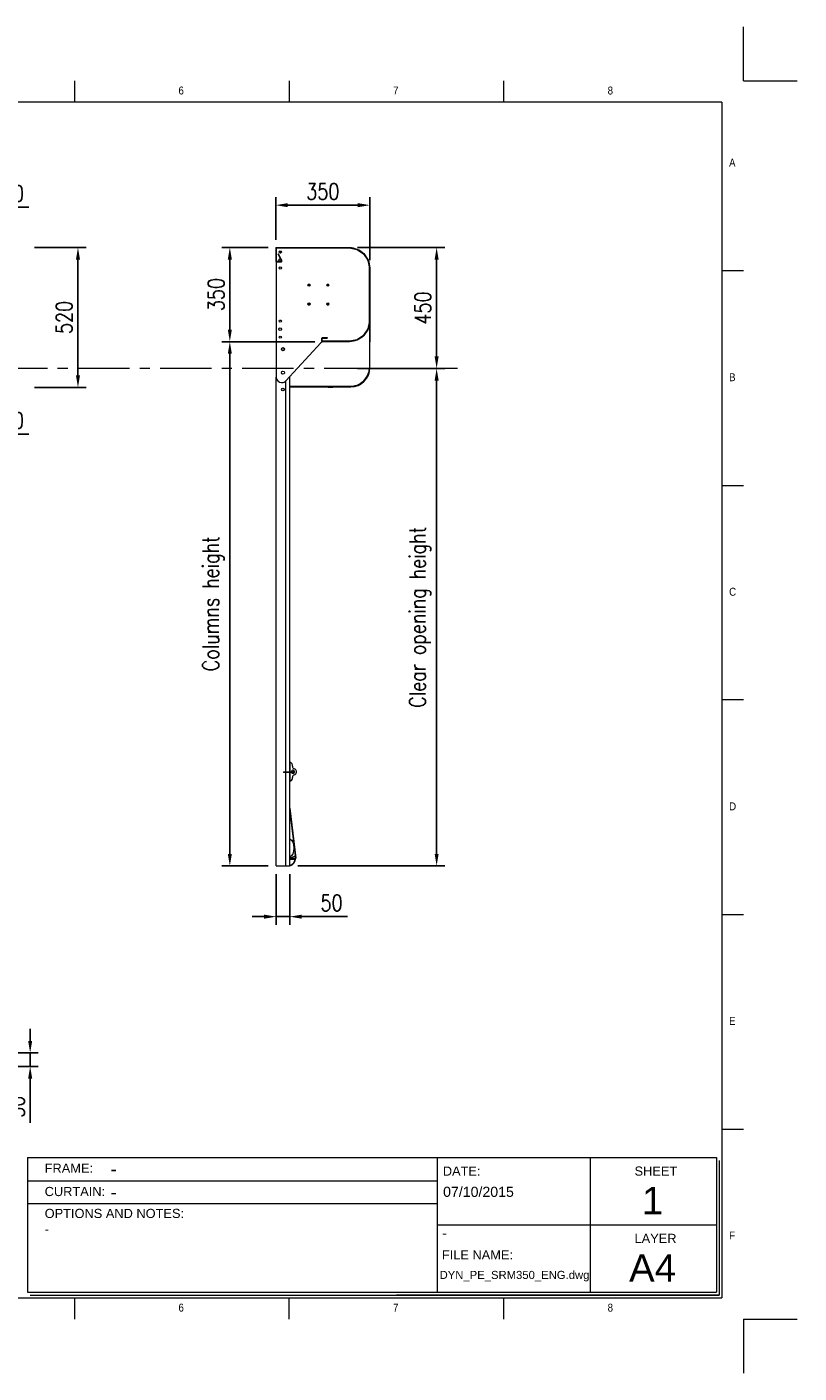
# Model space of a CAD drawing. Header units: millimetres. Extents: x 10824 to 17790, y 974 to 5976.
# Tile 6 of 6: x 14922 to 17790, y 974 to 5976. Entities that reach past the tile are written whole.
import ezdxf

# ---------------------------------------------------------------- set-up
doc = ezdxf.new("R2010")
doc.units = ezdxf.units.MM
doc.header["$LTSCALE"] = 50
doc.header["$PDSIZE"] = -1
doc.linetypes.add('CENTERX2', pattern=[20.32, 12.7, -2.54, 2.54, -2.54])
doc.layers.add('FORMAT', color=7, linetype='Continuous')
doc.styles.add('NYIP', font='romans.shx', dxfattribs={"width": 0.8})
doc.styles.add('SLDTEXTSTYLE0', font='Gothic.ttf', dxfattribs={"width": 0.913})
doc.styles.get("Standard").update_dxf_attribs({"font": 'Gothic.ttf'})
doc.dimstyles.new('STANDARD35', dxfattribs={"dimscale": 35, "dimtxt": 2, "dimasz": 1.5, "dimexe": 1, "dimexo": 1, "dimgap": 0.7, "dimtad": 1, "dimdec": 0, "dimdsep": 46, "dimtxsty": 'NYIP', "dimcen": 0, "dimclrd": 1, "dimclre": 1, "dimclrt": 2, "dimadec": 0, "dimazin": 0, "dimtfac": 1, "dimtdec": 0, "dimtix": 1, "dimtmove": 0, "dimatfit": 3, "dimfxl": 0, "dimtvp": 1, "dimtolj": 1, "dimtzin": 0, "dimarcsym": 0})

# ---------------------------------------------------------------- blocks, each defined once
blk = doc.blocks.new('A$C7C9C4F3F')
at = {"color": 7, "lineweight": 5}
for p, q in [((8295, 11245), (8295, 11504)), ((0, 1766), (199, 1766))]:
    blk.add_line(p, q, dxfattribs=at)
at = {"layer": 'FORMAT', "color": 7, "lineweight": 5}
for p, q in [((2216, 11304), (2216, 11504)), ((4209, 11504), (4209, 11304)), ((6202, 11304), (6202, 11504)), ((10188, 11304), (10188, 11504)), ((12181, 11504), (12181, 11304)), ((14174, 11304), (14174, 11504)), ((16199, 11304), (199, 11304)), ((199, 11304), (199, 199)), ((16199, 11304), (16199, 199)), ((199, 9738), (0, 9738)), ((16399, 9738), (16199, 9738)), ((0, 7745), (199, 7745)), ((16199, 7745), (16399, 7745)), ((0, 5752), (199, 5752)), ((16399, 5752), (16199, 5752)), ((0, 3759), (199, 3759)), ((16199, 3759), (16399, 3759)), ((16199, 1766), (16399, 1766)), ((8295, 0), (8295, 258)), ((199, 199), (16199, 199)), ((2224, 0), (2224, 199)), ((4018, 199), (4018, 0)), ((6210, 0), (6210, 199)), ((10188, 0), (10188, 199)), ((12181, 0), (12181, 199)), ((14174, 0), (14174, 199))]:
    blk.add_line(p, q, dxfattribs=at)
at = {"color": 7, "lineweight": 5, "char_height": 73.8, "attachment_point": 1, "style": 'SLDTEXTSTYLE0'}
for s, insert in [('1', (1203, 11450)), ('2', (3180, 11450)), ('3', (5173, 11450)), ('4', (7166, 11450)), ('5', (9159, 11450)), ('6', (11152, 11450)), ('7', (13145, 11450)), ('8', (15138, 11450)), ('A', (66, 10780)), ('A', (16266, 10780)), ('B', (66, 8787)), ('B', (16266, 8787)), ('C', (66, 6794)), ('C', (16266, 6794)), ('D', (66, 4801)), ('D', (16266, 4801)), ('E', (66, 2808)), ('1', (1012, 145)), ('2', (2988, 145)), ('3', (4981, 145)), ('4', (6974, 145))]:
    blk.add_mtext(s, dxfattribs=dict(at, insert=insert))
at = {"layer": 'FORMAT', "color": 7, "lineweight": 5, "char_height": 73.8, "attachment_point": 1, "style": 'SLDTEXTSTYLE0'}
for s, insert in [('E', (16266, 2808)), ('F', (66, 815)), ('F', (16266, 815)), ('5', (9159, 145)), ('6', (11152, 145)), ('7', (13145, 145)), ('8', (15138, 145))]:
    blk.add_mtext(s, dxfattribs=dict(at, insert=insert))
blk = doc.blocks.new('*D60')
at = {"color": 1, "lineweight": -2, "transparency": 16777216}
for p, q in [((14949.6, 5156.5), (15141.3, 5156.5)), ((15111.3, 5111.5), (15111.3, 4681.5)), ((14949.6, 4636.5), (15141.3, 4636.5))]:
    blk.add_line(p, q, dxfattribs=at)
at = {"color": 1, "transparency": 16777216}
for points in [[(15103.8, 5111.5), (15118.8, 5111.5), (15111.3, 5156.5)], [(15103.8, 4681.5), (15118.8, 4681.5), (15111.3, 4636.5)]]:
    blk.add_solid(points, dxfattribs=at)
at = {"layer": 'Defpoints', "color": 0, "transparency": 16777216}
for p in [(14919.6, 5156.5), (14919.6, 4636.5), (15111.3, 4636.5)]:
    blk.add_point(p, dxfattribs=at)
at = {"color": 2, "lineweight": 5, "transparency": 16777216, "insert": (15060.3, 4896.5), "char_height": 60, "attachment_point": 5, "rotation": 90, "style": 'NYIP'}
blk.add_mtext('\\A1;520', dxfattribs=at)
blk = doc.blocks.new('*D66')
at = {"color": 1, "lineweight": -2, "transparency": 16777216}
for p, q in [((14933.7, 2208.8), (14933.7, 2253.8)), ((14719.6, 2163.8), (14963.7, 2163.8)), ((14933.7, 2163.8), (14933.7, 2113.8)), ((14705.6, 2113.8), (14963.7, 2113.8)), ((14933.7, 2068.8), (14933.7, 1904))]:
    blk.add_line(p, q, dxfattribs=at)
at = {"color": 1, "transparency": 16777216}
for points in [[(14926.2, 2208.8), (14941.2, 2208.8), (14933.7, 2163.8)], [(14926.2, 2068.8), (14941.2, 2068.8), (14933.7, 2113.8)]]:
    blk.add_solid(points, dxfattribs=at)
at = {"layer": 'Defpoints', "color": 0, "transparency": 16777216}
for p in [(14689.6, 2163.8), (14933.7, 2163.8), (14675.6, 2113.8)]:
    blk.add_point(p, dxfattribs=at)
at = {"color": 2, "lineweight": 5, "transparency": 16777216, "insert": (14882.7, 1963.9), "char_height": 60, "attachment_point": 5, "rotation": 90, "style": 'NYIP'}
blk.add_mtext('\\A1;50', dxfattribs=at)
blk = doc.blocks.new('*D73')
at = {"color": 1, "lineweight": -2, "transparency": 16777216}
for p, q in [((15817.9, 5156.5), (15645.5, 5156.5)), ((15675.5, 4851.5), (15675.5, 5111.5)), ((15991, 4806.5), (15645.5, 4806.5))]:
    blk.add_line(p, q, dxfattribs=at)
at = {"color": 1, "transparency": 16777216}
for points in [[(15668, 5111.5), (15683, 5111.5), (15675.5, 5156.5)], [(15668, 4851.5), (15683, 4851.5), (15675.5, 4806.5)]]:
    blk.add_solid(points, dxfattribs=at)
at = {"layer": 'Defpoints', "color": 0, "transparency": 16777216}
for p in [(15675.5, 5156.5), (15847.9, 5156.5), (16021, 4806.5)]:
    blk.add_point(p, dxfattribs=at)
at = {"color": 2, "lineweight": 5, "transparency": 16777216, "insert": (15624.5, 4981.5), "char_height": 60, "attachment_point": 5, "rotation": 90, "style": 'NYIP'}
blk.add_mtext('\\A1;350', dxfattribs=at)
blk = doc.blocks.new('*D74')
at = {"color": 1, "lineweight": -2, "transparency": 16777216}
for p, q in [((15845.9, 5185), (15845.9, 5343.7)), ((15890.9, 5313.7), (16150.9, 5313.7)), ((16195.9, 5109.9), (16195.9, 5343.7))]:
    blk.add_line(p, q, dxfattribs=at)
at = {"color": 1, "transparency": 16777216}
for points in [[(15890.9, 5321.2), (15890.9, 5306.2), (15845.9, 5313.7)], [(16150.9, 5321.2), (16150.9, 5306.2), (16195.9, 5313.7)]]:
    blk.add_solid(points, dxfattribs=at)
at = {"layer": 'Defpoints', "color": 0, "transparency": 16777216}
for p in [(16195.9, 5313.7), (15845.9, 5155), (16195.9, 5079.9)]:
    blk.add_point(p, dxfattribs=at)
at = {"color": 2, "lineweight": 5, "transparency": 16777216, "insert": (16020.9, 5364.7), "char_height": 60, "attachment_point": 5, "style": 'NYIP'}
blk.add_mtext('\\A1;350', dxfattribs=at)
blk = doc.blocks.new('*D75')
at = {"color": 1, "lineweight": -2, "transparency": 16777216}
for p, q in [((16149.8, 5156.5), (16473.8, 5156.5)), ((16443.8, 5111.5), (16443.8, 4751.5))]:
    blk.add_line(p, q, dxfattribs=at)
at = {"color": 1, "transparency": 16777216}
for points in [[(16436.3, 5111.5), (16451.3, 5111.5), (16443.8, 5156.5)], [(16436.3, 4751.5), (16451.3, 4751.5), (16443.8, 4706.5)]]:
    blk.add_solid(points, dxfattribs=at)
at = {"layer": 'Defpoints', "color": 0, "transparency": 16777216}
for p in [(16119.8, 5156.5), (16443.8, 4706.5), (16443.8, 4706.5)]:
    blk.add_point(p, dxfattribs=at)
at = {"color": 2, "lineweight": 5, "transparency": 16777216, "insert": (16392.8, 4931.5), "char_height": 60, "attachment_point": 5, "rotation": 90, "style": 'NYIP'}
blk.add_mtext('\\A1;450', dxfattribs=at)
blk = doc.blocks.new('*D76')
at = {"color": 1, "lineweight": -2, "transparency": 16777216}
for p, q in [((16149.8, 4706.5), (16473.8, 4706.5)), ((16443.8, 4661.5), (16443.8, 2903.6)), ((15927.9, 2858.6), (16473.8, 2858.6))]:
    blk.add_line(p, q, dxfattribs=at)
at = {"color": 1, "transparency": 16777216}
for points in [[(16436.3, 4661.5), (16451.3, 4661.5), (16443.8, 4706.5)], [(16436.3, 2903.6), (16451.3, 2903.6), (16443.8, 2858.6)]]:
    blk.add_solid(points, dxfattribs=at)
at = {"layer": 'Defpoints', "color": 0, "transparency": 16777216}
for p in [(16119.8, 4706.5), (15897.9, 2858.6), (16443.8, 2858.6)]:
    blk.add_point(p, dxfattribs=at)
at = {"color": 2, "lineweight": 5, "transparency": 16777216, "insert": (16382.8, 3782.6), "char_height": 60, "attachment_point": 5, "rotation": 90, "style": 'NYIP'}
blk.add_mtext('\\A1;Clear opening height', dxfattribs=at)
blk = doc.blocks.new('*D78')
at = {"color": 1, "lineweight": -2, "transparency": 16777216}
for p, q in [((15817.9, 4806.5), (15645.5, 4806.5)), ((15675.5, 4761.5), (15675.5, 2903.6)), ((15817.9, 2858.6), (15645.5, 2858.6))]:
    blk.add_line(p, q, dxfattribs=at)
at = {"color": 1, "transparency": 16777216}
for points in [[(15668, 4761.5), (15683, 4761.5), (15675.5, 4806.5)], [(15668, 2903.6), (15683, 2903.6), (15675.5, 2858.6)]]:
    blk.add_solid(points, dxfattribs=at)
at = {"layer": 'Defpoints', "color": 0, "transparency": 16777216}
for p in [(15847.9, 4806.5), (15675.5, 2858.6), (15847.9, 2858.6)]:
    blk.add_point(p, dxfattribs=at)
at = {"color": 2, "lineweight": 5, "transparency": 16777216, "insert": (15614.5, 3832.6), "char_height": 60, "attachment_point": 5, "rotation": 90, "style": 'NYIP'}
blk.add_mtext('\\A1;Columns height', dxfattribs=at)
blk = doc.blocks.new('*D79')
at = {"color": 1, "lineweight": -2, "transparency": 16777216}
for p, q in [((15847.9, 2828.6), (15847.9, 2640.2)), ((15897.9, 2828.6), (15897.9, 2640.2)), ((15802.9, 2670.2), (15757.9, 2670.2)), ((15847.9, 2670.2), (15897.9, 2670.2)), ((15942.9, 2670.2), (16113.2, 2670.2))]:
    blk.add_line(p, q, dxfattribs=at)
at = {"color": 1, "transparency": 16777216}
for points in [[(15802.9, 2677.7), (15802.9, 2662.7), (15847.9, 2670.2)], [(15942.9, 2677.7), (15942.9, 2662.7), (15897.9, 2670.2)]]:
    blk.add_solid(points, dxfattribs=at)
at = {"layer": 'Defpoints', "color": 0, "transparency": 16777216}
for p in [(15847.9, 2858.6), (15897.9, 2858.6), (15897.9, 2670.2)]:
    blk.add_point(p, dxfattribs=at)
at = {"color": 2, "lineweight": 5, "transparency": 16777216, "insert": (16053.4, 2721.2), "char_height": 60, "attachment_point": 5, "style": 'NYIP'}
blk.add_mtext('\\A1;50', dxfattribs=at)
blk = doc.blocks.new('*D85')
at = {"color": 1, "lineweight": -2, "transparency": 16777216}
for p, q in [((14689.6, 4776.5), (14689.6, 4432.6)), ((14719.6, 4776.5), (14719.6, 4432.6)), ((14644.6, 4462.6), (14599.6, 4462.6)), ((14689.6, 4462.6), (14719.6, 4462.6)), ((14764.6, 4462.6), (14929.3, 4462.6))]:
    blk.add_line(p, q, dxfattribs=at)
at = {"color": 1, "transparency": 16777216}
for points in [[(14644.6, 4470.1), (14644.6, 4455.1), (14689.6, 4462.6)], [(14764.6, 4470.1), (14764.6, 4455.1), (14719.6, 4462.6)]]:
    blk.add_solid(points, dxfattribs=at)
at = {"layer": 'Defpoints', "color": 0, "transparency": 16777216}
for p in [(14689.6, 4806.5), (14719.6, 4806.5), (14689.6, 4462.6)]:
    blk.add_point(p, dxfattribs=at)
at = {"color": 2, "lineweight": 5, "transparency": 16777216, "insert": (14869.4, 4513.6), "char_height": 60, "attachment_point": 5, "rotation": 0, "style": 'NYIP'}
blk.add_mtext('\\A1;30', dxfattribs=at)
blk = doc.blocks.new('*D86')
at = {"color": 1, "lineweight": -2, "transparency": 16777216}
for p, q in [((14594.6, 5305.8), (14549.6, 5305.8)), ((14639.6, 4836.5), (14639.6, 5335.8)), ((14639.6, 5305.8), (14719.6, 5305.8)), ((14719.6, 4836.5), (14719.6, 5335.8)), ((14764.6, 5305.8), (14929.3, 5305.8))]:
    blk.add_line(p, q, dxfattribs=at)
at = {"color": 1, "transparency": 16777216}
for points in [[(14594.6, 5313.3), (14594.6, 5298.3), (14639.6, 5305.8)], [(14764.6, 5313.3), (14764.6, 5298.3), (14719.6, 5305.8)]]:
    blk.add_solid(points, dxfattribs=at)
at = {"layer": 'Defpoints', "color": 0, "transparency": 16777216}
for p in [(14639.6, 5305.8), (14639.6, 4806.5), (14719.6, 4806.5)]:
    blk.add_point(p, dxfattribs=at)
at = {"color": 2, "lineweight": 5, "transparency": 16777216, "insert": (14869.4, 5356.8), "char_height": 60, "attachment_point": 5, "rotation": 0, "style": 'NYIP'}
blk.add_mtext('\\A1;80', dxfattribs=at)

msp = doc.modelspace()

# ---------------------------------------------------------------- hatches: boundary and pattern name
at = {"linetype": 'Continuous', "lineweight": 0}
h = msp.add_hatch(dxfattribs=at)
h.set_pattern_fill('ANSI31', scale=50, style=0)
edge = h.paths.add_edge_path(flags=0)
edge.add_line((17609.8, 3532.2), (17635.6, 3532.2))
edge.add_spline(control_points=[(17635.6, 3532.2), (17635.6, 3532.2), (17635.7, 3532.2), (17635.7, 3532.2), (17635.9, 3532.2), (17636, 3532.3), (17636.1, 3532.3), (17636.2, 3532.4), (17636.3, 3532.4), (17636.4, 3532.5), (17636.5, 3532.6), (17636.5, 3532.6), (17636.6, 3532.7), (17636.6, 3532.7), (17636.6, 3532.8), (17636.6, 3532.8), (17636.6, 3532.9), (17636.7, 3532.9), (17636.7, 3532.9)], knot_values=[0.000325, 0.000325, 0.000325, 0.000325, 0.000377, 0.000377, 0.000377, 0.000543, 0.000543, 0.000543, 0.000683, 0.000683, 0.000683, 0.000776, 0.000776, 0.000776, 0.000849, 0.000849, 0.000849, 0.000889, 0.000889, 0.000889, 0.000889], weights=[1, 1, 1, 1, 1, 1, 1, 1, 1, 1, 1, 1, 1, 1, 1, 1, 1, 1, 1], degree=3, periodic=0)
edge.add_line((17636.7, 3532.9), (17636.7, 3551.4))
edge.add_spline(control_points=[(17636.7, 3551.4), (17636.7, 3551.5), (17636.6, 3551.5), (17636.6, 3551.6), (17636.6, 3551.6), (17636.6, 3551.7), (17636.6, 3551.7), (17636.5, 3551.8), (17636.4, 3551.9), (17636.4, 3551.9), (17636.3, 3552), (17636.2, 3552.1), (17636, 3552.1), (17635.9, 3552.2), (17635.8, 3552.2), (17635.7, 3552.2), (17635.6, 3552.2), (17635.6, 3552.2), (17635.6, 3552.2)], knot_values=[0.001178, 0.001178, 0.001178, 0.001178, 0.001237, 0.001237, 0.001237, 0.001303, 0.001303, 0.001303, 0.001409, 0.001409, 0.001409, 0.001563, 0.001563, 0.001563, 0.00172, 0.00172, 0.00172, 0.001743, 0.001743, 0.001743, 0.001743], weights=[1, 1, 1, 1, 1, 1, 1, 1, 1, 1, 1, 1, 1, 1, 1, 1, 1, 1, 1], degree=3, periodic=0)
edge.add_line((17635.6, 3552.2), (17609.8, 3552.2))
edge.add_arc((17609.8, 3551.4), 0.75, 90, 180)
edge.add_line((17609.1, 3551.4), (17609.1, 3545.4))
edge.add_line((17609.1, 3545.4), (17597.8, 3545.4))
edge.add_line((17597.8, 3545.4), (17597.8, 3544.1))
edge.add_line((17597.8, 3544.1), (17620.3, 3544.1))
edge.add_line((17620.3, 3544.1), (17620.3, 3540.3))
edge.add_line((17620.3, 3540.3), (17597.8, 3540.3))
edge.add_line((17597.8, 3540.3), (17597.8, 3539))
edge.add_line((17597.8, 3539), (17609.1, 3539))
edge.add_line((17609.1, 3539), (17609.1, 3532.9))
edge.add_arc((17609.8, 3532.9), 0.75, 180, 270)
h = msp.add_hatch(dxfattribs=at)
h.set_pattern_fill('ANSI31', scale=50, style=0)
h.paths.add_polyline_path([(17545.3, 3540.3), (17620.3, 3540.3), (17620.3, 3544.1), (17545.3, 3544.1)], flags=0)
h = msp.add_hatch(dxfattribs=at)
h.set_pattern_fill('ANSI31', scale=50, style=0)
edge = h.paths.add_edge_path(flags=0)
edge.add_arc((17715.3, 3491.5), 12.5, 180, 270)
edge.add_line((17715.3, 3479), (17766.1, 3479))
edge.add_arc((17766.1, 3481.5), 2.5, 270, 360)
edge.add_line((17768.6, 3481.5), (17768.6, 3486.9))
edge.add_arc((17771.9, 3486.9), 3.38, 0, 180, ccw=False)
edge.add_line((17775.3, 3486.9), (17775.3, 3479))
edge.add_arc((17777.8, 3479), 2.5, 180, 270)
edge.add_line((17777.8, 3476.5), (17787.8, 3476.5))
edge.add_arc((17787.8, 3479), 2.5, 270, 360)
edge.add_line((17790.3, 3479), (17790.3, 3526.5))
edge.add_arc((17787.8, 3526.5), 2.5, 360, 450)
edge.add_line((17787.8, 3529), (17777.8, 3529))
edge.add_arc((17777.8, 3526.5), 2.5, 90, 180)
edge.add_line((17775.3, 3526.5), (17775.3, 3518.6))
edge.add_arc((17771.9, 3518.6), 3.38, 180, 360, ccw=False)
edge.add_line((17768.6, 3518.6), (17768.6, 3524))
edge.add_arc((17766.1, 3524), 2.5, 360, 450)
edge.add_line((17766.1, 3526.5), (17715.3, 3526.5))
edge.add_arc((17715.3, 3514), 12.5, 90, 180)
edge.add_line((17702.8, 3514), (17702.8, 3507.8))
edge.add_line((17702.8, 3507.8), (17713.1, 3507.8))
edge.add_line((17713.1, 3507.8), (17715.6, 3513.6))
edge.add_line((17715.6, 3513.6), (17744.3, 3513.6))
edge.add_arc((17744.3, 3508.6), 5, 0, 90, ccw=False)
edge.add_line((17749.3, 3508.6), (17749.3, 3496.9))
edge.add_arc((17744.3, 3496.9), 5, 270, 360, ccw=False)
edge.add_line((17744.3, 3491.9), (17715.6, 3491.9))
edge.add_line((17715.6, 3491.9), (17713.1, 3497.8))
edge.add_line((17713.1, 3497.8), (17702.8, 3497.8))
edge.add_line((17702.8, 3497.8), (17702.8, 3491.5))

# ---------------------------------------------------------------- linework, layer by layer
at = {"color": 2, "lineweight": 5}
for p, q in [((17583.4, 5775.9), (17583.4, 5975.9)), ((17583.4, 5775.9), (17783.4, 5775.9)), ((17583.4, 1174.4), (17783.4, 1174.4)), ((17583.4, 1174.4), (17583.4, 974.4))]:
    msp.add_line(p, q, dxfattribs=at)
at = {"color": 7, "lineweight": 5}
for p, q in [((15847.9, 5155), (15845.9, 5155)), ((15845.9, 5155), (15845.9, 5106)), ((15847.9, 5156.5), (16119.8, 5156.5)), ((15847.9, 5155), (15847.9, 5156.5)), ((15847.9, 5155), (15847.9, 5106)), ((15847.9, 5155), (16119.8, 5155)), ((16119.9, 5155), (15847.9, 5155)), ((15847.9, 5155), (15847.9, 4675)), ((16119.8, 5156.5), (16119.8, 5155)), ((16120, 5155), (16120.3, 5156.5)), ((16120, 5155), (16147.9, 5149.4)), ((16120.3, 5156.5), (16148.2, 5150.8)), ((15847.9, 5106), (15845.9, 5106)), ((15848.9, 5103), (15848.9, 5105)), ((15848.9, 5105), (15866.3, 5105)), ((15848.9, 5103), (15866.3, 5103)), ((15856.3, 5132.8), (15854.5, 5131.9)), ((15867.2, 5106.5), (15854.5, 5131.9)), ((15869, 5107.4), (15856.3, 5132.8)), ((15866, 5137.5), (15859.8, 5137.5)), ((15861, 5136.5), (15864.8, 5136.5)), ((15866.3, 5105), (15866.3, 5103)), ((15869, 5107.4), (15867.2, 5106.5)), ((16148.2, 5150.8), (16147.9, 5149.4)), ((16148.3, 5149.2), (16149.1, 5150.5)), ((16148.3, 5149.2), (16172.3, 5133.2)), ((16149.1, 5150.5), (16173.1, 5134.4)), ((16173.1, 5134.4), (16172.3, 5133.2)), ((16172.5, 5132.9), (16173.8, 5133.7)), ((16172.5, 5132.9), (16188.6, 5108.9)), ((16173.8, 5133.7), (16189.8, 5109.7)), ((16189.8, 5109.7), (16188.6, 5108.9)), ((16188.7, 5108.5), (16190.2, 5108.8)), ((16188.7, 5108.5), (16194.4, 5080.1)), ((16190.2, 5108.8), (16195.8, 5080.4)), ((16195.8, 5080.4), (16194.4, 5080.1)), ((16194.4, 4883), (16194.4, 5080)), ((16194.4, 5079.9), (16195.9, 5079.9)), ((16194.4, 5079.9), (16194.4, 4883.1)), ((16195.9, 5079.9), (16195.9, 4883.1)), ((16195.9, 4709.5), (16195.9, 5066.5)), ((15972.1, 5019.7), (15966.5, 5014.1)), ((16042.8, 5014.1), (16037.2, 5019.7)), ((15966.5, 4949), (15972.1, 4943.4)), ((16037.2, 4943.4), (16042.8, 4949)), ((16188.6, 4854.2), (16172.5, 4830.2)), ((16189.8, 4853.3), (16173.8, 4829.3)), ((16188.6, 4854.2), (16189.8, 4853.3)), ((16194.4, 4882.9), (16188.7, 4854.5)), ((16190.2, 4854.2), (16188.7, 4854.5)), ((16195.8, 4882.6), (16190.2, 4854.2)), ((16195.9, 4883.1), (16194.4, 4883.1)), ((16194.4, 4882.9), (16195.8, 4882.6)), ((16195.8, 4901.4), (16194.9, 4709.5)), ((15883.8, 4661.4), (16014, 4801.6)), ((16017.4, 4819), (16018.9, 4819)), ((16017.4, 4809), (16017.4, 4819)), ((16018.9, 4809), (16017.4, 4809)), ((16018.9, 4809), (16018.9, 4819)), ((16019.9, 4820), (16019.9, 4821.5)), ((16019.9, 4821.5), (16036.9, 4821.5)), ((16019.9, 4820), (16036.9, 4820)), ((16019.9, 4806.5), (16019.9, 4808)), ((16119.8, 4808), (16019.9, 4808)), ((16119.8, 4806.5), (16019.9, 4806.5)), ((16028.6, 4808), (16119.9, 4808)), ((16036.9, 4821.5), (16036.9, 4820)), ((16119.8, 4808), (16119.8, 4806.5)), ((16147.9, 4813.7), (16120, 4808.1)), ((16120.3, 4806.6), (16120, 4808.1)), ((16148.2, 4812.2), (16120.3, 4806.6)), ((16147.9, 4813.7), (16148.2, 4812.2)), ((16172.3, 4829.9), (16148.3, 4813.9)), ((16149.1, 4812.6), (16148.3, 4813.9)), ((16173.1, 4828.6), (16149.1, 4812.6)), ((16172.3, 4829.9), (16173.1, 4828.6)), ((16173.8, 4829.3), (16172.5, 4830.2)), ((16194.9, 4714.3), (16194.5, 4714.3)), ((15847.9, 2858.6), (15847.9, 4675)), ((15867.9, 4655), (15869.2, 4655)), ((15883.9, 3208.8), (15883.9, 4661.5)), ((15897.9, 3208.8), (15897.9, 4676.6)), ((16124.9, 4639.5), (15897.9, 4639.5)), ((15897.9, 4638.5), (16124.9, 4638.5)), ((16040.3, 4635.8), (16040.3, 4638.5)), ((16058.3, 4635.8), (16040.3, 4635.8)), ((16058.3, 4638.5), (16058.3, 4635.8)), ((15883.9, 2858.6), (15883.9, 3205.8)), ((15897.9, 3243.6), (15897.9, 3208.8)), ((15897.9, 3205.8), (15897.9, 3173.6)), ((15897.9, 2858.6), (15897.9, 3205.8)), ((15907.9, 3229.3), (15907.9, 3233.6)), ((15922.8, 3206.7), (15922.8, 3210.5)), ((15907.9, 3183.6), (15907.9, 3187.8)), ((15897.9, 3073.5), (15920.1, 2888)), ((15897.9, 3060.9), (15917.7, 2896.2)), ((15847.9, 2858.6), (15883.9, 2858.6)), ((15883.9, 2858.6), (15897.9, 2858.6)), ((15897.9, 2888.2), (15899.1, 2888.3)), ((15897.9, 2886.9), (15898.8, 2886.9)), ((15917.9, 2894.5), (15918.6, 2887.9))]:
    msp.add_line(p, q, dxfattribs=at)
at = {"color": 1, "linetype": 'CENTERX2', "lineweight": 5, "ltscale": 0.3}
msp.add_line((16521.7, 4706.5), (11990.4, 4706.5), dxfattribs=at)
at = {"lineweight": 5}
for p, q in [((14923.8, 1774.8), (17483, 1774.8)), ((14923.8, 1774.8), (14923.8, 1274.8)), ((16445.6, 1774.8), (16445.6, 1274.8)), ((17014, 1774.8), (17014, 1274.8)), ((17483, 1774.8), (17483, 1274.8)), ((17493.3, 1764.5), (17493.3, 1264.5)), ((14923.8, 1688.7), (16445.6, 1688.7)), ((14923.8, 1604.8), (16445.6, 1604.8)), ((16445.6, 1524.8), (17483, 1524.8)), ((14923.8, 1274.8), (17483, 1274.8)), ((14934.1, 1264.5), (17493.3, 1264.5)), ((17493.3, 1264.5), (16294.3, 1264.5)), ((16304.7, 1264.5), (17493.3, 1264.5))]:
    msp.add_line(p, q, dxfattribs=at)
at = {"color": 7, "lineweight": 5, "flags": 128}
for points in [[(15973.6, 5016.2), (15970.7, 5013.3), (15970, 5012.6)], [(15918.2, 2882.9), (15917.9, 2882.9), (15917.9, 2882.9)]]:
    msp.add_lwpolyline(points, dxfattribs=at)
at = {"color": 7, "lineweight": 5}
for centre, radius in [((15862.9, 5110), 5), ((15862.9, 5140), 4), ((15862.9, 5080), 4), ((15969.6, 5016.5), 4), ((16039.6, 5016.5), 4), ((15969.6, 4946.5), 4), ((16039.6, 4946.5), 4), ((15862.9, 4853), 5), ((15862.9, 4883), 4), ((15862.9, 4823), 4), ((15872.9, 4778.6), 6), ((15872.9, 4778.6), 5), ((15872.9, 4691.2), 6), ((15872.9, 4628.6), 5)]:
    msp.add_circle(centre, radius, dxfattribs=at)
for centre, radius, start, end in [((16119.8, 5154), 2.5, 78.75, 90), ((16119.8, 5154), 1, 78.75, 90), ((16119.8, 5080.5), 74.6, 359.6732, 89.9436), ((15848.9, 5106), 3, 180, 270), ((15848.9, 5106), 1, 180, 270), ((15866.3, 5106), 3, 270, 26.6012), ((15866.3, 5106), 1, 270, 26.6012), ((16147.7, 5148.4), 1, 56.25, 78.75), ((16147.7, 5148.4), 2.5, 56.25, 78.75), ((16171.7, 5132.3), 1, 33.75, 56.25), ((16171.7, 5132.3), 2.5, 33.75, 56.25), ((16187.7, 5108.3), 1, 11.25, 33.75), ((16187.7, 5108.3), 2.5, 11.25, 33.75), ((16193.4, 5079.9), 1, 0, 11.25), ((16193.4, 5079.9), 2.5, 0, 11.25), ((15970.1, 5016), 4.5, 93.2871, 176.86), ((16033.9, 5010.6), 5, 24.4618, 67.0956), ((16039.1, 5016), 4.5, 3.2787, 86.7213), ((15970.1, 4947), 4.5, 183.2786, 266.7214), ((15975.4, 4952.4), 5, 204.4618, 247.0956), ((16033.8, 4952.3), 5, 294.4618, 337.0956), ((16039.1, 4947), 4.5, 273.2787, 356.7213), ((16119.8, 4882.6), 74.6, 270.0564, 0.3268), ((16187.7, 4854.7), 1, 326.25, 348.75), ((16187.7, 4854.7), 2.5, 326.25, 348.75), ((16193.4, 4883.1), 1, 348.75, 0), ((16193.4, 4883.1), 2.5, 348.75, 0), ((16028.6, 4788), 20, 90, 137.1355), ((16019.9, 4819), 2.5, 90, 180), ((16019.9, 4809), 2.5, 180, 270), ((16019.9, 4819), 1, 90, 180), ((16019.9, 4809), 1, 180, 270), ((16119.8, 4809), 1, 270, 281.25), ((16119.8, 4809), 2.5, 270, 281.25), ((16147.7, 4814.7), 1, 281.25, 303.75), ((16147.7, 4814.7), 2.5, 281.25, 303.75), ((16171.7, 4830.7), 1, 303.75, 326.25), ((16171.7, 4830.7), 2.5, 303.75, 326.25), ((16124.9, 4709.5), 71, 270, 0), ((16124.9, 4709.5), 70, 270, 0), ((15867.9, 4675), 20, 180, 270), ((15869.2, 4675), 20, 270, 317.1355), ((16119.7, 4714.3), 75, 287.9981, 342.0019), ((15894.5, 3207.6), 19.2, 176.6287, 181.1177), ((15894.4, 3206.9), 19.1, 178.8748, 183.3857), ((15897.9, 3233.6), 10, 0, 90), ((15910.4, 3208.6), 6, 208.5958, 180), ((15917.9, 3229.3), 10, 180, 255.4139), ((15913.2, 3207.3), 1.5, 269.9703, 90.2583), ((15912.9, 3210), 10, 2.9869, 75.4139), ((15912.9, 3207.2), 10, 284.5861, 357.0131), ((15897.9, 3183.6), 10, 270, 0), ((15917.9, 3187.8), 10, 104.5861, 180), ((15894.4, 2933.7), 44.1, 274.5376, 301.8128), ((15890.9, 2887.9), 9.62, 316.3165, 3.0824), ((15890.9, 2887.9), 8.12, 328.9557, 2.3961), ((15890.1, 2888), 30, 284.971, 0), ((15890.1, 2888), 28.5, 285.7789, 359.822), ((15894.4, 2933.7), 45.6, 277.735, 300.9384), ((15917.9, 2885.7), 1.18, 50.2995, 89.357)]:
    msp.add_arc(centre, radius, start, end, dxfattribs=at)
at = {"color": 7, "lineweight": 5, "extrusion": (0, 0, -1)}
msp.add_ellipse((15893.5, 2925.2), major_axis=(0, -35), ratio=0.571429, start_param=3.362379, end_param=6.062399, dxfattribs=at)
at = {"color": 7, "lineweight": 5}
for points, knots in [([(16194.5, 4714.3), (16194.5, 4712.1), (16194.4, 4707.7), (16194, 4702.4), (16193.3, 4698.7), (16192.8, 4696.4), (16192, 4693.9), (16191.4, 4692.2), (16191, 4691.2)], [0, 0, 0, 0, 0.285588, 0.559624, 0.669616, 0.768481, 0.863291, 1, 1, 1, 1]), ([(16142.9, 4643), (16141.9, 4642.7), (16140, 4642), (16137.1, 4641.2), (16134.3, 4640.5), (16131.4, 4640.1), (16128.5, 4639.8), (16125.8, 4639.6), (16123.2, 4639.6), (16121.6, 4639.5), (16120.8, 4639.5)], [0, 0, 0, 0, 0.135851, 0.268506, 0.398192, 0.525157, 0.659873, 0.787749, 0.897347, 1, 1, 1, 1]), ([(15875.3, 3208.8), (15876.8, 3208.8), (15879.3, 3208.8), (15882.7, 3208.8), (15885.4, 3208.8), (15887.6, 3208.8), (15889.7, 3208.8), (15891.8, 3208.8), (15893.9, 3208.8), (15896, 3208.8), (15898.1, 3208.8), (15900, 3208.8), (15901.8, 3208.8), (15903.9, 3208.8), (15906.1, 3208.8), (15908.2, 3208.8), (15910, 3208.8), (15911.2, 3208.8), (15912.7, 3208.8), (15913, 3208.8), (15913.2, 3208.8), (15913.2, 3208.8)], [0, 0, 0, 0, 0.092586, 0.165837, 0.219846, 0.263624, 0.308368, 0.354073, 0.400069, 0.446077, 0.491498, 0.53281, 0.569431, 0.610018, 0.672986, 0.713613, 0.758954, 0.810884, 0.868033, 0.93114, 1, 1, 1, 1]), ([(15913.2, 3205.8), (15913.2, 3205.8), (15913.1, 3205.8), (15912.8, 3205.8), (15911.7, 3205.8), (15910.5, 3205.8), (15909.1, 3205.8), (15907.2, 3205.8), (15905.2, 3205.8), (15903, 3205.8), (15900.4, 3205.8), (15897.8, 3205.8), (15895.2, 3205.8), (15892.8, 3205.8), (15890.5, 3205.8), (15888, 3205.8), (15884.8, 3205.8), (15880.5, 3205.8), (15877.2, 3205.8), (15875.3, 3205.8)], [0, 0, 0, 0, 0.063703, 0.121956, 0.173676, 0.220755, 0.261088, 0.311631, 0.349338, 0.400363, 0.457669, 0.519546, 0.572607, 0.624982, 0.674096, 0.720584, 0.785895, 0.879005, 1, 1, 1, 1]), ([(15917.9, 2882.9), (15916.4, 2882.9), (15913.8, 2882.9), (15910.3, 2882.9), (15907.6, 2882.9), (15905.5, 2882.9), (15903.1, 2882.9), (15900.9, 2882.9), (15899.5, 2882.9), (15899, 2882.9)], [0, 0, 0, 0, 0.208984, 0.381156, 0.516597, 0.618597, 0.714176, 0.901866, 1, 1, 1, 1]), ([(15900.4, 2886.9), (15901.1, 2886.9), (15902.2, 2886.9), (15903.9, 2886.9), (15905.7, 2886.9), (15907.9, 2886.9), (15910.7, 2886.9), (15914.1, 2886.9), (15916.6, 2886.9), (15917.9, 2886.9)], [0, 0, 0, 0, 0.143395, 0.221539, 0.324153, 0.453108, 0.608646, 0.790957, 1, 1, 1, 1])]:
    msp.add_open_spline(points, degree=3, knots=knots, dxfattribs=at)

# ---------------------------------------------------------------- block references
at = {"lineweight": 5, "xscale": 0.4, "yscale": 0.4, "zscale": 0.4}
msp.add_blockref('A$C7C9C4F3F', (11023.9, 1174.4), dxfattribs=at)

# ---------------------------------------------------------------- texts
at = {"lineweight": 5}
for s, insert, char_height, width, attachment_point in [('{\\fArial|b0|i0|c0|p34;FRAME:}', (14987.6, 1752.7), 34.043, 578.728, 1), ('{\\fArial|b0|i0|c0|p34;-}', (15232.6, 1758), 50, 1057.823, 1), ('{\\fArial|b0|i0|c0|p34;DATE:}', (16466.8, 1741.9), 34.043, 578.728, 1), ('{\\fArial|b0|i0|c0|p34;SHEET}', (17179.1, 1741.9), 34.043, 578.728, 1), ('{\\fArial|b0|i0|c0|p34;CURTAIN:}', (14987.6, 1666.1), 34.043, 578.728, 1), ('{\\fArial|b0|i0|c0|p34;\\H0.752x;07/10/2015}', (16467.8, 1666.7), 50, 1044.717, 1), ('{\\fArial|b0|i0|c0|p34;1}', (17245.9, 1666), 102, 223.943, 2), ('{\\fArial|b0|i0|c0|p34;-}', (15232.6, 1671.7), 50, 1057.823, 1), ('{\\fArial|b0|i0|c0|p34;OPTIONS AND NOTES:}', (14987.6, 1584.6), 34.043, 578.728, 1), ('{\\fArial|b0|i0|c0|p34;-}', (14987.6, 1526.2), 34.043, 578.728, 1), ('{\\fArial|b0|i0|c0|p34;\\H0.752x;-}', (16464.3, 1513.7), 50, 1044.717, 1), ('{\\fArial|b0|i0|c0|p34;LAYER}', (17179.1, 1491.9), 34.043, 578.728, 1), ('{\\fArial|b0|i0|c0|p34;FILE NAME:}', (16463.3, 1430.7), 34.043, 578.728, 1), ('{\\fArial|b0|i0|c0|p34;A4}', (17245.9, 1416), 102, 223.943, 2), ('{\\fArial|b0|i0|c0|p34;DYN_PE_SRM350_ENG.dwg}', (16454.8, 1354.1), 30, 1044.717, 1)]:
    msp.add_mtext(s, dxfattribs=dict(at, insert=insert, char_height=char_height, width=width, attachment_point=attachment_point))

# ---------------------------------------------------------------- dimensions: what is measured, and where the dimension line sits
dim = msp.add_linear_dim(base=(16195.9, 5313.7), p1=(15845.9, 5155), p2=(16195.9, 5079.9), dimstyle='STANDARD35', override={"dimscale": 30, "dimtmove": 1}, dxfattribs=at)
dim.commit()
dim.dimension.update_dxf_attribs({"geometry": '*D74', "text_midpoint": (16020.9, 5364.7)})
for base, p1, p2, angle, picture, middle in [((14639.6, 5305.8), (14719.6, 4806.5), (14639.6, 4806.5), 180, '*D86', (14869.4, 5305.8)), ((15111.3, 4636.5), (14919.6, 5156.5), (14919.6, 4636.5), 90, '*D60', (15111.3, 4896.5)), ((14689.6, 4462.6), (14719.6, 4806.5), (14689.6, 4806.5), 180, '*D85', (14869.4, 4462.6))]:
    dim = msp.add_linear_dim(base=base, p1=p1, p2=p2, angle=angle, dimstyle='STANDARD35', override={"dimscale": 30}, dxfattribs=at)
    dim.commit()
    dim.dimension.update_dxf_attribs({"geometry": picture, "text_midpoint": middle, "dimtype": 160})
for base, p1, p2, picture, middle in [((15675.5, 5156.5), (16021, 4806.5), (15847.9, 5156.5), '*D73', (15624.5, 4981.5)), ((16443.8, 4706.5), (16119.8, 5156.5), (16443.8, 4706.5), '*D75', (16392.8, 4931.5))]:
    dim = msp.add_linear_dim(base=base, p1=p1, p2=p2, angle=90, dimstyle='STANDARD35', override={"dimscale": 30, "dimtmove": 1}, dxfattribs=at)
    dim.commit()
    dim.dimension.update_dxf_attribs({"geometry": picture, "text_midpoint": middle})
at = {"color": 1, "lineweight": 5}
dim = msp.add_linear_dim(base=(15675.5, 2858.6), p1=(15847.9, 4806.5), p2=(15847.9, 2858.6), angle=90, text='Columns height', dimstyle='STANDARD35', override={"dimscale": 30}, dxfattribs=at)
dim.commit()
dim.dimension.update_dxf_attribs({"geometry": '*D78', "text_midpoint": (15614.5, 3832.6)})
at = {"lineweight": 5}
dim = msp.add_linear_dim(base=(16443.8, 2858.6), p1=(16119.8, 4706.5), p2=(15897.9, 2858.6), angle=90, text='Clear opening height', dimstyle='STANDARD35', override={"dimscale": 30, "dimtmove": 1}, dxfattribs=at)
dim.commit()
dim.dimension.update_dxf_attribs({"geometry": '*D76', "text_midpoint": (16382.8, 3782.6)})
at = {"color": 1, "lineweight": 5}
dim = msp.add_linear_dim(base=(15897.9, 2670.2), p1=(15847.9, 2858.6), p2=(15897.9, 2858.6), dimstyle='STANDARD35', override={"dimscale": 30}, dxfattribs=at)
dim.commit()
dim.dimension.update_dxf_attribs({"geometry": '*D79', "text_midpoint": (16053.4, 2670.2), "dimtype": 160})
dim = msp.add_linear_dim(base=(14933.7, 2163.8), p1=(14675.6, 2113.8), p2=(14689.6, 2163.8), angle=90, dimstyle='STANDARD35', override={"dimscale": 30}, dxfattribs=at)
dim.commit()
dim.dimension.update_dxf_attribs({"geometry": '*D66', "text_midpoint": (14933.7, 1963.9), "dimtype": 160})

doc.saveas('drawing.dxf')
